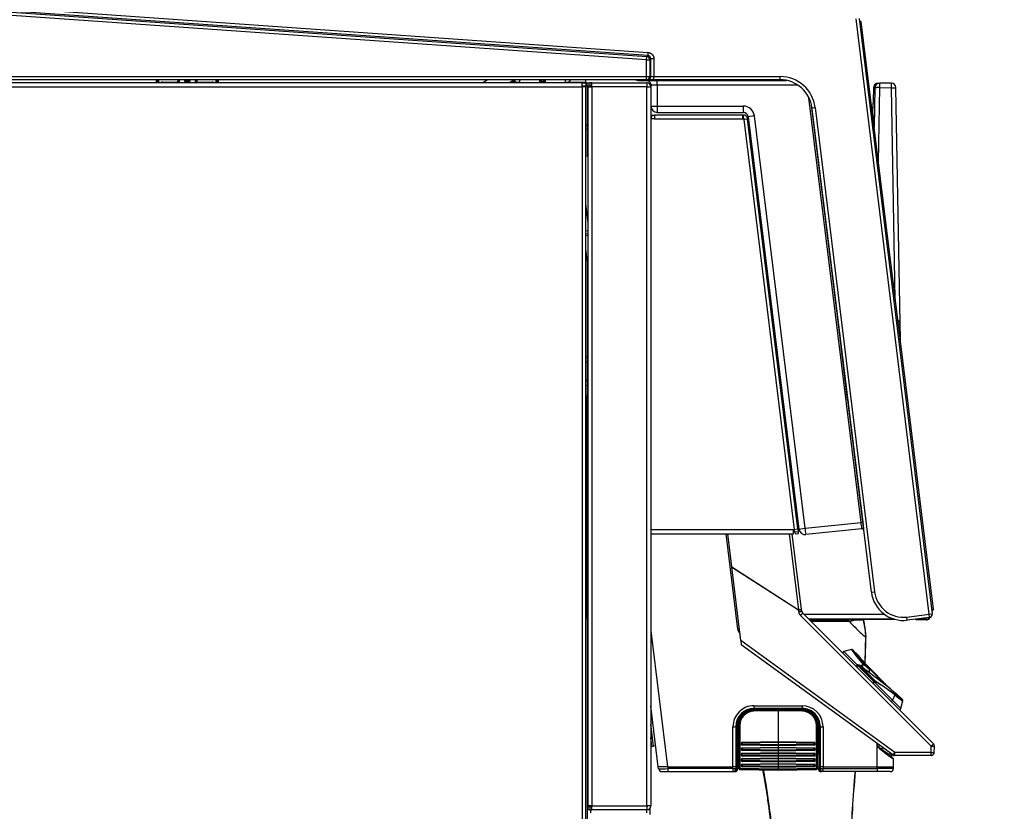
# Model space of a CAD drawing. Header units: millimetres. Extents: x 61 to 344, y 18 to 427.
# Tile 23 of 29: x 282 to 344, y 201 to 251. Entities that reach past the tile are written whole.
import ezdxf
from ezdxf.enums import TextEntityAlignment as Align

# ---------------------------------------------------------------- set-up
doc = ezdxf.new("R2010")
doc.units = ezdxf.units.MM
doc.layers.add('146338PRO-HÜLLEN', color=7, linetype='Continuous')
doc.layers.add('Standard', color=7, linetype='Continuous')
doc.styles.add('SEACAD_Arial', font='arial.ttf')
doc.dimstyles.new('ISO_(mm)', dxfattribs={"dimtxt": 3, "dimasz": 3, "dimexe": 1.5, "dimexo": 0, "dimgap": 0.75, "dimtad": 1, "dimlfac": 5, "dimtxsty": 'SEACAD_Arial', "dimblk1": '_SE_FILLED', "dimblk2": '_SE_FILLED', "dimsah": 1, "dimcen": 1.5, "dimadec": 0, "dimazin": 0, "dimtfac": 0.5, "dimtmove": 0, "dimatfit": 3, "dimfxl": 1, "dimarcsym": 0})

# ---------------------------------------------------------------- blocks, each defined once
blk = doc.blocks.new('SE2')
at = {"layer": '146338PRO-HÜLLEN', "color": 7, "linetype": 'Continuous'}
for p, q in [((236.56, 254.267), (321.333, 248.339)), ((321.319, 248.139), (236.546, 254.067)), ((321.393, 248.394), (246.474, 253.633)), ((246.488, 253.832), (321.407, 248.594)), ((338.934, 213.572), (334.377, 250.691)), ((334.575, 250.716), (339.133, 213.597)), ((334.592, 250.579), (334.703, 250.492)), ((334.703, 250.492), (334.604, 250.48)), ((339.198, 213.887), (334.703, 250.492)), ((321.407, 248.594), (321.393, 248.394)), ((321.319, 248.139), (321.333, 248.339)), ((321.319, 247.092), (321.319, 248.139)), ((321.319, 248.139), (321.519, 248.139)), ((321.333, 248.339), (321.393, 248.394)), ((321.579, 248.195), (321.519, 248.139)), ((321.519, 248.139), (321.519, 247.092)), ((321.579, 247.092), (321.579, 248.195)), ((321.779, 248.195), (321.579, 248.195)), ((321.779, 248.195), (321.779, 247.092)), ((236.302, 247.092), (321.319, 247.092)), ((321.319, 246.892), (236.302, 246.892)), ((290.773, 246.692), (290.77, 246.892)), ((290.829, 246.892), (290.833, 246.692)), ((290.889, 246.892), (290.893, 246.692)), ((291.152, 246.75), (291.152, 246.691)), ((291.152, 246.75), (292.098, 246.75)), ((292.098, 246.75), (292.111, 246.892)), ((292.098, 246.75), (292.098, 246.692)), ((292.171, 246.892), (292.158, 246.746)), ((292.175, 246.846), (292.171, 246.891)), ((292.548, 246.692), (292.544, 246.892)), ((292.608, 246.692), (292.604, 246.892)), ((292.664, 246.892), (292.668, 246.692)), ((292.718, 246.692), (292.721, 246.892)), ((292.781, 246.892), (292.778, 246.692)), ((292.841, 246.892), (292.838, 246.692)), ((293.215, 246.891), (293.211, 246.846)), ((293.227, 246.746), (293.215, 246.892)), ((293.275, 246.892), (293.287, 246.75)), ((293.287, 246.75), (293.287, 246.692)), ((293.287, 246.75), (294.234, 246.75)), ((294.491, 246.692), (294.494, 246.892)), ((294.554, 246.892), (294.551, 246.692)), ((294.615, 246.892), (294.611, 246.692)), ((311.08, 246.692), (311.388, 246.892)), ((313.08, 246.892), (312.772, 246.692)), ((313.03, 246.789), (312.881, 246.692)), ((313.176, 246.692), (313.03, 246.789)), ((313.071, 246.832), (313.218, 246.734)), ((313.401, 246.892), (313.405, 246.692)), ((314.639, 246.892), (314.643, 246.692)), ((314.693, 246.819), (314.691, 246.889)), ((314.695, 246.692), (314.693, 246.819)), ((314.753, 246.777), (314.754, 246.692)), ((314.911, 246.777), (314.753, 246.777)), ((314.91, 246.692), (314.911, 246.777)), ((314.971, 246.819), (314.969, 246.692)), ((314.972, 246.889), (314.971, 246.819)), ((315.021, 246.692), (315.024, 246.892)), ((316.259, 246.692), (316.262, 246.892)), ((317.542, 246.742), (317.542, 246.892)), ((320.816, 246.851), (330.051, 246.851)), ((321.319, 247.092), (321.519, 247.092)), ((321.319, 246.892), (321.319, 247.092)), ((321.379, 246.892), (321.319, 246.892)), ((321.779, 246.892), (321.379, 246.892)), ((321.519, 247.092), (321.579, 247.092)), ((321.579, 247.092), (321.779, 247.092)), ((321.779, 246.892), (321.779, 247.092)), ((321.779, 247.092), (329.648, 247.092)), ((329.648, 246.892), (321.779, 246.892)), ((329.648, 246.892), (329.648, 247.092)), ((223.782, 246.452), (317.302, 246.452)), ((317.302, 246.692), (223.802, 246.692)), ((313.218, 246.734), (313.404, 246.734)), ((316.26, 246.734), (316.404, 246.734)), ((316.422, 246.742), (317.542, 246.742)), ((317.302, 246.452), (317.302, 246.692)), ((317.302, 246.692), (317.542, 246.692)), ((317.542, 246.492), (317.302, 246.492)), ((317.542, 246.452), (317.302, 246.452)), ((317.302, 246.452), (317.302, 161.732)), ((317.342, 246.452), (317.342, 246.488)), ((317.542, 246.488), (317.342, 246.488)), ((317.542, 246.692), (317.542, 246.742)), ((317.542, 246.692), (317.542, 246.492)), ((317.582, 246.692), (317.542, 246.692)), ((317.542, 246.492), (317.582, 246.492)), ((317.542, 246.488), (317.542, 246.452)), ((317.542, 161.732), (317.542, 246.452)), ((317.582, 246.692), (317.682, 246.692)), ((317.582, 246.492), (317.582, 246.692)), ((317.682, 246.492), (317.582, 246.492)), ((317.642, 242.127), (317.642, 246.492)), ((317.682, 246.692), (317.782, 246.692)), ((317.682, 246.492), (317.682, 246.692)), ((317.782, 246.492), (317.682, 246.492)), ((317.682, 246.456), (317.918, 246.456)), ((317.682, 201.628), (317.682, 246.456)), ((317.782, 246.692), (317.782, 246.492)), ((317.918, 246.692), (317.782, 246.692)), ((317.918, 246.492), (317.782, 246.492)), ((317.842, 246.456), (317.842, 246.492)), ((317.918, 246.692), (321.332, 246.692)), ((317.918, 246.456), (317.918, 246.692)), ((317.918, 246.456), (317.918, 201.628)), ((321.346, 246.456), (317.918, 246.456)), ((321.346, 246.692), (321.332, 246.692)), ((321.346, 246.692), (321.346, 246.456)), ((321.346, 246.456), (321.582, 246.456)), ((321.346, 201.628), (321.346, 246.456)), ((321.36, 246.489), (321.36, 246.692)), ((321.582, 246.456), (321.582, 201.628)), ((321.592, 246.551), (321.592, 245.251)), ((321.978, 246.552), (321.978, 245.249)), ((330.763, 246.552), (321.978, 246.552)), ((335.459, 246.385), (335.444, 245.533)), ((335.459, 246.385), (335.55, 246.384)), ((335.55, 246.384), (335.508, 243.941)), ((335.762, 246.68), (335.853, 246.679)), ((335.777, 241.746), (335.858, 246.399)), ((335.853, 246.679), (335.853, 246.679)), ((336.591, 246.673), (335.853, 246.679)), ((335.858, 246.399), (335.856, 246.399)), ((335.858, 246.399), (336.596, 246.393)), ((336.596, 246.393), (336.869, 246.398)), ((336.826, 233.201), (336.596, 246.393)), ((337.144, 230.612), (336.869, 246.398)), ((334.694, 219.3), (331.444, 245.773)), ((335.444, 245.533), (335.531, 245.536)), ((335.531, 245.536), (335.504, 243.971)), ((321.978, 245.249), (327.348, 245.249)), ((331.608, 245.255), (334.793, 219.314)), ((331.633, 245.136), (331.832, 245.16)), ((335.34, 214.944), (331.633, 245.136)), ((331.832, 245.16), (335.539, 214.969)), ((335.431, 244.761), (335.443, 245.471)), ((335.443, 245.471), (335.528, 245.474)), ((335.528, 245.474), (335.502, 243.985)), ((335.528, 245.474), (335.53, 245.474)), ((321.582, 244.692), (321.82, 244.692)), ((321.585, 244.492), (321.582, 244.492)), ((321.82, 244.454), (321.582, 244.454)), ((321.82, 244.692), (321.82, 244.454)), ((327.317, 244.692), (321.82, 244.692)), ((321.82, 244.454), (327.332, 244.454)), ((321.992, 244.851), (327.362, 244.851)), ((327.317, 244.692), (327.346, 244.692)), ((327.332, 244.454), (327.332, 244.692)), ((327.346, 244.492), (327.332, 244.492)), ((327.372, 244.454), (327.332, 244.454)), ((327.346, 244.692), (327.37, 244.692)), ((327.346, 244.692), (327.346, 244.492)), ((327.37, 244.492), (327.346, 244.492)), ((327.376, 244.414), (327.372, 244.454)), ((327.613, 244.443), (327.376, 244.414)), ((327.376, 244.414), (330.514, 218.86)), ((327.414, 244.419), (327.409, 244.457)), ((327.608, 244.481), (327.613, 244.443)), ((330.75, 218.889), (327.613, 244.443)), ((328.043, 244.635), (327.66, 244.588)), ((327.66, 244.588), (330.816, 218.885)), ((331.199, 218.932), (328.043, 244.635)), ((317.642, 244.071), (317.627, 244.057)), ((317.682, 242.132), (317.542, 242.114)), ((317.682, 237.987), (317.542, 239.127)), ((317.542, 237.48), (317.682, 237.497)), ((317.682, 237.286), (317.542, 237.269)), ((317.542, 237.187), (317.682, 237.205)), ((317.682, 235.197), (317.542, 236.338)), ((317.642, 227.192), (317.642, 235.523)), ((332.956, 234.359), (332.946, 234.357)), ((333.156, 232.65), (333.166, 232.652)), ((329.115, 232.208), (329.18, 232.206)), ((333.228, 232.065), (333.238, 232.064)), ((329.152, 231.907), (329.217, 231.905)), ((333.265, 231.763), (333.275, 231.763)), ((337.018, 231.642), (337.126, 231.644)), ((337.144, 230.618), (337.126, 231.644)), ((333.459, 230.266), (333.449, 230.265)), ((333.855, 226.958), (333.449, 230.265)), ((317.542, 229.613), (317.642, 229.621)), ((317.642, 229.6), (317.542, 229.592)), ((317.542, 229.312), (317.642, 229.32)), ((317.542, 229.296), (317.642, 229.305)), ((317.642, 228.138), (317.542, 228.147)), ((317.642, 228.123), (317.542, 228.131)), ((317.542, 227.851), (317.642, 227.843)), ((317.642, 227.822), (317.542, 227.83)), ((317.542, 227.192), (317.562, 227.192)), ((317.562, 227.192), (317.562, 226.792)), ((317.562, 227.192), (317.598, 227.192)), ((317.598, 227.192), (317.598, 213.292)), ((317.682, 227.192), (317.598, 227.192)), ((317.562, 226.792), (317.542, 226.792)), ((317.562, 226.792), (317.562, 213.692)), ((334.012, 225.763), (334.001, 225.762)), ((334.148, 224.571), (334.158, 224.572)), ((334.429, 222.369), (334.418, 222.367)), ((330.512, 220.949), (330.432, 221.601)), ((334.564, 221.176), (334.575, 221.178)), ((331.199, 218.932), (334.694, 219.3)), ((334.694, 219.3), (334.793, 219.314)), ((334.793, 219.314), (334.842, 218.917)), ((330.488, 218.83), (321.582, 218.83)), ((321.582, 218.592), (330.488, 218.592)), ((327.002, 212.655), (326.273, 218.592)), ((326.371, 218.592), (326.625, 216.521)), ((330.215, 218.592), (330.798, 213.84)), ((330.981, 213.862), (330.401, 218.592)), ((330.488, 218.83), (330.518, 218.83)), ((330.488, 218.592), (330.488, 218.83)), ((330.514, 218.86), (330.75, 218.889)), ((330.518, 218.83), (330.514, 218.86)), ((330.573, 218.691), (330.552, 218.864)), ((330.772, 218.716), (330.573, 218.691)), ((330.573, 218.691), (330.585, 218.592)), ((330.585, 218.592), (330.784, 218.616)), ((330.75, 218.889), (330.772, 218.716)), ((330.784, 218.616), (330.772, 218.716)), ((330.816, 218.885), (331.199, 218.932)), ((334.743, 218.903), (331.255, 218.536)), ((334.842, 218.917), (334.743, 218.903)), ((334.842, 218.916), (334.772, 218.906)), ((334.772, 218.906), (334.842, 218.913)), ((334.842, 218.917), (334.842, 218.917)), ((334.842, 218.916), (334.842, 218.917)), ((334.842, 218.916), (334.842, 218.913)), ((326.625, 216.521), (326.627, 216.505)), ((326.625, 216.521), (330.798, 213.84)), ((327.188, 211.937), (326.627, 216.505)), ((330.792, 213.829), (326.627, 216.505)), ((335.34, 214.944), (335.539, 214.969)), ((339.043, 215.148), (339.044, 215.148)), ((317.542, 213.692), (317.562, 213.692)), ((317.562, 213.692), (317.562, 213.292)), ((330.803, 213.737), (330.792, 213.829)), ((330.981, 213.862), (330.798, 213.84)), ((330.993, 213.77), (330.981, 213.862)), ((339.203, 205.5), (331.05, 213.653)), ((339.099, 213.875), (339.198, 213.887)), ((339.198, 213.887), (339.111, 213.775)), ((317.562, 213.292), (317.542, 213.292)), ((317.598, 213.292), (317.562, 213.292)), ((317.682, 213.292), (317.598, 213.292)), ((317.642, 195.242), (317.642, 213.292)), ((339.07, 205.35), (330.917, 213.503)), ((336.152, 213.568), (331.134, 213.568)), ((336.764, 213.268), (331.434, 213.268)), ((334.239, 213.267), (331.436, 213.267)), ((333.886, 213.213), (331.471, 213.213)), ((333.981, 213.113), (331.59, 213.113)), ((334.311, 213.218), (333.886, 213.213)), ((333.981, 213.113), (333.886, 213.213)), ((333.981, 213.113), (334.311, 213.218)), ((334.239, 213.267), (336.77, 213.267)), ((334.851, 213.229), (334.82, 213.229)), ((334.851, 213.229), (334.958, 212.557)), ((337.545, 213.402), (338.934, 213.572)), ((337.569, 213.203), (337.545, 213.402)), ((338.959, 213.374), (337.569, 213.203)), ((338.088, 213.267), (338.228, 213.267)), ((338.736, 213.268), (338.101, 213.268)), ((338.268, 213.266), (338.161, 213.226)), ((338.741, 213.226), (338.161, 213.226)), ((338.736, 213.268), (338.736, 213.346)), ((338.736, 213.268), (338.741, 213.226)), ((338.934, 213.572), (339.133, 213.597)), ((338.959, 213.374), (338.934, 213.572)), ((321.582, 212.542), (322.623, 204.068)), ((327.002, 212.655), (327.1, 212.667)), ((334.951, 212.553), (334.958, 212.557)), ((334.951, 212.553), (334.977, 212.153)), ((334.958, 212.557), (334.987, 212.156)), ((327.188, 211.937), (327.221, 211.668)), ((336.794, 204.958), (327.188, 211.937)), ((336.668, 204.804), (327.221, 211.668)), ((334.093, 211.379), (333.62, 211.253)), ((334.456, 210.416), (333.62, 211.253)), ((334.529, 210.995), (334.162, 211.361)), ((334.42, 210.282), (334.505, 210.367)), ((334.569, 210.405), (334.49, 210.418)), ((334.505, 210.367), (334.584, 210.354)), ((334.505, 210.367), (335.493, 209.379)), ((334.584, 210.354), (334.611, 210.381)), ((335.518, 209.42), (334.584, 210.354)), ((336.527, 208.928), (334.611, 210.381)), ((335.545, 209.447), (334.611, 210.381)), ((334.959, 210.479), (336.494, 208.944)), ((335.21, 210.165), (336.198, 209.178)), ((335.226, 209.915), (335.219, 210.161)), ((335.408, 209.295), (335.493, 209.379)), ((335.493, 209.379), (335.518, 209.42)), ((335.545, 209.447), (335.518, 209.42)), ((335.528, 209.345), (335.553, 209.386)), ((335.528, 209.345), (336.657, 208.216)), ((335.545, 209.447), (336.79, 208.611)), ((336.796, 208.548), (336.657, 208.216)), ((337.178, 207.695), (336.657, 208.216)), ((337.286, 208.237), (336.92, 208.603)), ((337.178, 207.695), (337.304, 208.168)), ((322.048, 204.068), (321.582, 207.865)), ((328.002, 207.592), (329.519, 207.62)), ((329.519, 207.563), (328.002, 207.536)), ((328.016, 207.873), (331.015, 207.873)), ((328.018, 207.645), (328.017, 207.705)), ((331.017, 207.705), (328.017, 207.705)), ((328.018, 207.645), (331.018, 207.645)), ((329.519, 207.563), (329.519, 207.62)), ((331.036, 207.592), (329.519, 207.62)), ((331.036, 207.536), (329.519, 207.563)), ((329.519, 207.563), (329.519, 205.637)), ((331.018, 207.645), (331.017, 207.705)), ((321.582, 206.836), (321.707, 206.851)), ((321.75, 205.346), (321.582, 206.717)), ((326.709, 204.068), (326.709, 206.567)), ((326.88, 206.568), (326.88, 204.068)), ((326.941, 206.568), (326.88, 206.568)), ((326.941, 204.068), (326.941, 206.568)), ((327.019, 206.568), (327.014, 206.568)), ((327.014, 206.568), (327.014, 204.068)), ((327.019, 204.341), (327.019, 206.568)), ((327.069, 203.975), (327.069, 206.643)), ((327.128, 206.646), (327.128, 203.978)), ((331.91, 203.978), (331.91, 206.646)), ((331.969, 206.643), (331.969, 203.975)), ((332.024, 206.568), (332.02, 206.568)), ((332.02, 206.568), (332.02, 204.833)), ((332.024, 204.068), (332.024, 206.568)), ((332.095, 206.568), (332.154, 206.568)), ((332.095, 206.568), (332.095, 204.068)), ((332.154, 204.068), (332.154, 206.568)), ((332.32, 206.567), (332.32, 204.068)), ((321.651, 205.333), (321.582, 205.896)), ((327.298, 205.596), (329.519, 205.637)), ((329.519, 205.637), (331.74, 205.596)), ((329.519, 205.581), (329.519, 205.637)), ((321.582, 205.325), (321.651, 205.333)), ((321.651, 205.333), (321.75, 205.346)), ((321.889, 205.363), (321.75, 205.346)), ((327.21, 205.503), (327.21, 205.506)), ((327.21, 205.164), (327.21, 205.166)), ((327.269, 205.51), (327.269, 205.508)), ((327.269, 205.506), (327.269, 205.508)), ((327.269, 205.171), (327.269, 205.168)), ((327.269, 205.167), (327.269, 205.168)), ((329.519, 205.581), (327.298, 205.54)), ((327.298, 205.478), (327.298, 205.477)), ((329.519, 205.441), (327.298, 205.478)), ((327.298, 205.477), (329.519, 205.44)), ((329.519, 205.377), (327.298, 205.414)), ((327.298, 205.256), (329.519, 205.297)), ((329.519, 205.241), (327.298, 205.201)), ((327.298, 205.138), (327.298, 205.137)), ((329.519, 205.101), (327.298, 205.138)), ((327.298, 205.137), (329.519, 205.1)), ((329.519, 205.037), (327.298, 205.074)), ((331.74, 205.54), (329.519, 205.581)), ((329.519, 205.581), (329.519, 205.441)), ((331.74, 205.478), (329.519, 205.441)), ((329.519, 205.44), (331.74, 205.477)), ((329.519, 205.441), (329.519, 205.44)), ((329.519, 205.377), (329.519, 205.44)), ((331.74, 205.414), (329.519, 205.377)), ((329.519, 205.377), (329.519, 205.297)), ((329.519, 205.297), (331.74, 205.256)), ((329.519, 205.241), (329.519, 205.297)), ((331.74, 205.201), (329.519, 205.241)), ((329.519, 205.241), (329.519, 205.101)), ((331.74, 205.138), (329.519, 205.101)), ((329.519, 205.1), (331.74, 205.137)), ((329.519, 205.101), (329.519, 205.1)), ((329.519, 205.037), (329.519, 205.1)), ((331.74, 205.074), (329.519, 205.037)), ((329.519, 205.037), (329.519, 204.958)), ((331.74, 205.477), (331.74, 205.478)), ((331.74, 205.137), (331.74, 205.138)), ((331.769, 205.508), (331.769, 205.51)), ((331.769, 205.508), (331.769, 205.506)), ((331.769, 205.168), (331.769, 205.171)), ((331.769, 205.168), (331.769, 205.167)), ((331.828, 205.506), (331.828, 205.503)), ((331.828, 205.166), (331.828, 205.164)), ((335.702, 204.068), (335.702, 205.506)), ((335.726, 205.31), (335.723, 205.491)), ((335.841, 205.21), (335.726, 205.31)), ((335.797, 205.278), (335.726, 205.31)), ((335.726, 205.31), (335.793, 205.269)), ((335.793, 205.269), (335.797, 205.278)), ((335.873, 205.213), (335.793, 205.269)), ((335.794, 205.439), (335.798, 205.278)), ((335.797, 205.278), (335.904, 205.216)), ((335.904, 205.216), (335.874, 205.213)), ((335.874, 205.213), (336.037, 205.087)), ((335.904, 205.216), (336.046, 205.113)), ((339.066, 204.958), (339.07, 205.35)), ((339.257, 204.964), (339.261, 205.357)), ((327.069, 205.003), (327.019, 205.003)), ((327.019, 204.905), (327.069, 204.905)), ((327.21, 204.824), (327.21, 204.827)), ((327.21, 204.485), (327.21, 204.487)), ((327.269, 204.831), (327.269, 204.828)), ((327.269, 204.827), (327.269, 204.828)), ((327.269, 204.492), (327.269, 204.489)), ((327.269, 204.488), (327.269, 204.489)), ((327.298, 204.917), (329.519, 204.958)), ((329.519, 204.902), (327.298, 204.861)), ((327.298, 204.799), (327.298, 204.798)), ((329.519, 204.762), (327.298, 204.799)), ((327.298, 204.798), (329.519, 204.761)), ((329.519, 204.698), (327.298, 204.734)), ((327.298, 204.577), (329.519, 204.618)), ((329.519, 204.562), (327.298, 204.522)), ((329.519, 204.422), (327.298, 204.459)), ((327.298, 204.459), (327.298, 204.458)), ((327.298, 204.458), (329.519, 204.421)), ((329.519, 204.958), (331.74, 204.917)), ((329.519, 204.902), (329.519, 204.958)), ((331.74, 204.861), (329.519, 204.902)), ((329.519, 204.902), (329.519, 204.762)), ((331.74, 204.799), (329.519, 204.762)), ((329.519, 204.761), (331.74, 204.798)), ((329.519, 204.762), (329.519, 204.761)), ((329.519, 204.698), (329.519, 204.761)), ((331.74, 204.734), (329.519, 204.698)), ((329.519, 204.698), (329.519, 204.618)), ((329.519, 204.618), (331.74, 204.577)), ((329.519, 204.562), (329.519, 204.618)), ((331.74, 204.522), (329.519, 204.562)), ((329.519, 204.562), (329.519, 204.422)), ((331.74, 204.459), (329.519, 204.422)), ((329.519, 204.421), (331.74, 204.458)), ((329.519, 204.422), (329.519, 204.421)), ((329.519, 204.358), (329.519, 204.421)), ((331.74, 204.798), (331.74, 204.799)), ((331.74, 204.458), (331.74, 204.459)), ((331.769, 204.828), (331.769, 204.831)), ((331.769, 204.828), (331.769, 204.827)), ((331.769, 204.489), (331.769, 204.492)), ((331.769, 204.489), (331.769, 204.488)), ((331.828, 204.827), (331.828, 204.824)), ((331.828, 204.487), (331.828, 204.485)), ((332.02, 204.986), (331.969, 204.986)), ((331.969, 204.92), (332.02, 204.92)), ((332.02, 204.833), (332.021, 204.833)), ((332.021, 204.068), (332.021, 204.833)), ((336.509, 204.76), (336.509, 204.92)), ((336.58, 204.868), (336.58, 204.706)), ((336.58, 204.706), (336.58, 204.706)), ((336.594, 204.675), (336.705, 204.582)), ((336.594, 204.675), (336.703, 204.584)), ((336.703, 204.584), (336.704, 204.583)), ((336.719, 204.068), (336.719, 204.552)), ((339.057, 204.766), (336.785, 204.766)), ((339.066, 204.958), (336.794, 204.958)), ((322.064, 203.944), (322.048, 204.068)), ((322.623, 204.068), (322.048, 204.068)), ((322.639, 204.068), (322.623, 204.068)), ((322.639, 204.068), (326.709, 204.068)), ((322.639, 204.068), (322.652, 203.958)), ((326.709, 203.958), (322.652, 203.958)), ((326.709, 203.958), (326.709, 204.068)), ((326.709, 203.958), (326.876, 203.958)), ((326.88, 204.068), (326.876, 203.958)), ((326.937, 203.958), (326.876, 203.958)), ((326.941, 204.068), (326.88, 204.068)), ((326.937, 203.958), (326.941, 204.068)), ((326.937, 203.958), (327.008, 203.958)), ((327.014, 204.068), (327.008, 203.958)), ((327.011, 203.958), (327.008, 203.958)), ((327.017, 204.068), (327.011, 203.958)), ((327.014, 204.068), (327.017, 204.068)), ((327.017, 204.34), (327.019, 204.341)), ((327.017, 204.34), (327.017, 204.068)), ((327.069, 204.128), (327.017, 204.128)), ((327.069, 203.96), (327.069, 203.975)), ((327.128, 203.978), (329.519, 203.938)), ((329.519, 203.875), (327.128, 203.915)), ((327.128, 203.915), (327.128, 203.9)), ((327.128, 203.9), (329.519, 203.856)), ((327.128, 203.9), (329.519, 203.856)), ((327.21, 204.145), (327.21, 204.147)), ((327.269, 204.152), (327.269, 204.149)), ((327.269, 204.148), (327.269, 204.149)), ((329.519, 204.358), (327.298, 204.395)), ((327.298, 204.237), (329.519, 204.278)), ((329.519, 204.222), (327.298, 204.182)), ((329.519, 204.082), (327.298, 204.119)), ((327.298, 204.119), (327.298, 204.118)), ((327.298, 204.118), (329.519, 204.081)), ((329.519, 204.018), (327.298, 204.055)), ((331.74, 204.395), (329.519, 204.358)), ((329.519, 204.358), (329.519, 204.278)), ((329.519, 204.278), (331.74, 204.237)), ((329.519, 204.222), (329.519, 204.278)), ((331.74, 204.182), (329.519, 204.222)), ((329.519, 204.222), (329.519, 204.082)), ((331.74, 204.119), (329.519, 204.082)), ((329.519, 204.081), (331.74, 204.118)), ((329.519, 204.082), (329.519, 204.081)), ((329.519, 204.018), (329.519, 204.081)), ((331.74, 204.055), (329.519, 204.018)), ((329.519, 204.018), (329.519, 203.938)), ((329.519, 203.938), (331.91, 203.978)), ((329.519, 203.875), (329.519, 203.938)), ((331.91, 203.915), (329.519, 203.875)), ((329.519, 203.856), (331.91, 203.9)), ((329.519, 203.856), (331.91, 203.9)), ((329.519, 203.856), (329.519, 203.875)), ((331.74, 204.118), (331.74, 204.119)), ((331.769, 204.149), (331.769, 204.152)), ((331.769, 204.149), (331.769, 204.148)), ((331.828, 204.147), (331.828, 204.145)), ((331.91, 203.9), (331.91, 203.915)), ((332.021, 204.128), (331.969, 204.128)), ((331.969, 203.975), (331.969, 203.96)), ((332.021, 204.068), (332.024, 204.068)), ((332.027, 203.958), (332.021, 204.068)), ((332.03, 203.958), (332.024, 204.068)), ((332.027, 203.958), (332.03, 203.958)), ((332.03, 203.958), (332.099, 203.958)), ((332.154, 204.068), (332.095, 204.068)), ((332.095, 204.068), (332.099, 203.958)), ((332.099, 203.958), (332.158, 203.958)), ((332.158, 203.958), (332.154, 204.068)), ((332.158, 203.958), (332.32, 203.958)), ((332.32, 204.068), (335.702, 204.068)), ((332.32, 204.068), (332.32, 203.958)), ((332.32, 203.958), (335.702, 203.958)), ((335.702, 203.958), (335.702, 204.068)), ((336.713, 203.958), (335.702, 203.958)), ((336.713, 203.958), (336.719, 204.068)), ((322.27, 203.768), (322.656, 203.768)), ((322.656, 203.768), (326.713, 203.768)), ((326.718, 203.768), (326.713, 203.768)), ((326.713, 203.768), (326.738, 203.768)), ((326.738, 203.768), (326.733, 203.768)), ((326.738, 203.768), (326.798, 203.768)), ((326.812, 203.768), (326.798, 203.768)), ((326.808, 203.768), (326.812, 203.768)), ((332.23, 203.768), (332.226, 203.768)), ((332.24, 203.768), (332.23, 203.768)), ((332.299, 203.768), (332.24, 203.768)), ((332.323, 203.768), (332.299, 203.768)), ((335.705, 203.768), (332.323, 203.768)), ((336.513, 203.768), (335.705, 203.768)), ((317.918, 201.628), (317.682, 201.628)), ((317.682, 201.592), (317.782, 201.592)), ((317.682, 201.392), (317.682, 201.592)), ((317.782, 201.392), (317.682, 201.392)), ((317.782, 201.592), (317.782, 201.392)), ((317.782, 201.592), (317.918, 201.592)), ((317.782, 201.392), (317.918, 201.392)), ((317.842, 201.592), (317.842, 201.628)), ((317.842, 201.192), (317.842, 201.392)), ((317.918, 201.628), (321.346, 201.628)), ((317.918, 201.392), (317.918, 201.628)), ((321.332, 201.392), (317.918, 201.392)), ((321.332, 201.392), (321.346, 201.392)), ((321.342, 201.192), (321.342, 201.392)), ((321.346, 201.628), (321.346, 201.392)), ((321.582, 201.628), (321.346, 201.628)), ((321.36, 201.392), (321.36, 201.595)), ((321.542, 201.085), (321.542, 201.497))]:
    blk.add_line(p, q, dxfattribs=at)
for centre, radius, start, end in [((321.379, 248.195), 0.2, 359.97659, 86.02341), ((291.152, 246.63), 0.12, 90.00017, 148.16552), ((292.693, 246.891), 0.52, 185, 202.50055), ((292.693, 246.891), 0.52, 337.49945, 355), ((304.501, 246.72), 10.267, 179.83551, 180.16449), ((294.234, 246.63), 0.12, 31.83355, 89.99983), ((313.03, 246.788), 0.0597, 46.40626, 111.95352), ((300.574, 268.644), 25.138, 299.80993, 300.01615), ((369.875, 247.734), 55.131, 180.87585, 180.99466), ((259.788, 247.734), 55.131, 359.00534, 359.12415), ((316.191, 247.208), 0.52, 294.26047, 322.59411), ((320.816, 247.251), 0.4, 243.83516, 270), ((319.837, 246.627), 2.142, 357.99223, 5.9925), ((329.648, 244.892), 2.2, 7, 90), ((329.648, 244.892), 2, 7, 90), ((292.098, 246.751), 0.06, 280.47531, 355), ((293.287, 246.751), 0.06, 185, 259.52469), ((315.236, 245.788), 2.228, 154.88674, 156.06156), ((316.429, 246.679), 0.06, 114.26047, 167.58395), ((317.501, 246.472), 0.02, 90, 126.8699), ((321.332, 246.456), 0.236, 86.56453, 90), ((321.346, 246.456), 0.236, 86.56453, 90), ((321.346, 246.456), 0.036, 66.86885, 90), ((321.346, 246.456), 0.236, 0, 86.56453), ((321.346, 246.456), 0.036, 0, 66.86885), ((335.851, 246.379), 0.301, 89.52786, 178.89208), ((336.589, 246.393), 0.28, 1, 89.5), ((321.992, 245.251), 0.4, 180, 270), ((330.252, 245.151), 2.906, 178.06011, 185.92462), ((327.349, 244.55), 0.7, 6.9826, 90.0174), ((321.82, 244.454), 0.238, 90, 180), ((321.82, 244.454), 0.038, 90, 180), ((327.317, 244.454), 0.238, 86.59344, 90), ((327.362, 244.551), 0.3, 7, 90), ((327.37, 244.452), 0.24, 7, 90), ((327.37, 244.452), 0.04, 7, 90), ((309.903, 243.509), 25.559, 2.0094, 2.80735), ((309.906, 243.509), 25.556, 2.06585, 2.80763), ((317.592, 244.092), 0.05, 180, 315), ((317.592, 244.092), 0.25, 258.46304, 281.53696), ((336.826, 231.639), 0.3, 1, 57.44161), ((334.535, 227.041), 0.685, 187, 196.80217), ((330.492, 221.521), 0.1, 127, 137.15294), ((330.372, 221.681), 0.1, 307, 7), ((330.551, 221.041), 0.1, 236.84706, 247), ((330.473, 220.857), 0.1, 7, 67), ((320.969, 217.413), 13.855, 6.17307, 7.82632), ((331.213, 218.934), 0.4, 187, 276), ((334.452, 221.812), 2.923, 275.71497, 276.28708), ((337.325, 215.188), 2, 187, 277), ((337.325, 215.188), 1.8, 187, 277), ((331.2, 213.786), 0.4, 187, 225), ((331.191, 213.794), 0.2, 187, 225), ((338.708, 217.353), 6.35, 221.8869, 226.22965), ((334.196, 229.961), 16.744, 270.39433, 272.13529), ((343.262, 214.515), 8.54, 188.6623, 193.28195), ((334.752, 213.213), 0.1, 9.11893, 33.09731), ((338.741, 213.526), 0.3, 270, 332.18403), ((338.934, 213.572), 0.2, 277, 7), ((327.498, 212.716), 0.5, 187.00045, 223.07868), ((338.2, 216.282), 5.239, 222.14121, 232.03076), ((333.641, 211.175), 0.08, 105, 225), ((334.109, 211.301), 0.0797, 44.89479, 105.10589), ((346.228, 220.201), 15.007, 216.00992, 220.37401), ((345.445, 219.444), 13.879, 215.63969, 220.21278), ((346.858, 220.915), 15.826, 218.7844, 222.52741), ((334.477, 210.339), 0.08, 90, 225), ((334.477, 210.339), 0.08, 80.65713, 90), ((334.556, 210.326), 0.08, 55.92903, 80.65713), ((350.012, 198.343), 19.465, 141.42412, 141.98227), ((348.878, 198.971), 18.105, 140.77068, 141.33551), ((335.139, 210.161), 0.08, 0.10928, 42.54828), ((342.519, 210.157), 7.317, 180.01454, 181.77328), ((346.84, 220.933), 15.826, 228.69661, 231.2156), ((345.369, 219.52), 13.879, 231.81482, 234.36031), ((346.126, 220.303), 15.007, 231.55966, 233.99008), ((337.226, 208.184), 0.0797, 344.89411, 45.10521), ((328.015, 206.567), 1.306, 89.9514, 179.99874), ((328.017, 206.568), 1.137, 90.00819, 180.00736), ((328.018, 206.568), 1.077, 90.58635, 179.98252), ((328.019, 206.568), 1.005, 89.97708, 180.00263), ((328.019, 206.642), 0.95, 91.01741, 179.95225), ((328.018, 206.645), 0.89, 91.02219, 179.95072), ((338.978, 207.844), 10.962, 179.84708, 180.72464), ((331.014, 206.567), 1.306, 0.0127, 89.94649), ((341.013, 207.884), 9.998, 180.06542, 181.0276), ((331.017, 206.568), 1.137, 0.00516, 90.00643), ((331.016, 206.567), 1.079, 0.07748, 89.91313), ((334.107, 207.697), 3.09, 180.96924, 181.94161), ((331.019, 206.568), 1.001, 45.00215, 90.00152), ((331.019, 206.568), 1.005, 0.00213, 89.95357), ((331.019, 206.642), 0.95, 0.04809, 88.98225), ((331.02, 206.645), 0.89, 0.04928, 88.97781), ((337.1, 207.716), 0.08, 225, 345), ((327.418, 206.528), 0.72, 91, 101.4175), ((331.619, 206.528), 0.781, 83.95827, 90.04034), ((331.62, 206.528), 0.72, 78.56092, 89), ((331.019, 206.568), 1.001, 0.00153, 37.92956), ((326.558, 263.153), 56.586, 270.15274, 270.32578), ((326.977, 197.208), 9.361, 89.77726, 90.22552), ((332.074, 213.636), 7.068, 269.59632, 270.16592), ((332.401, 273.148), 66.581, 269.78722, 269.92967), ((327.418, 206.528), 0.72, 235.77898, 240.69559), ((327.418, 206.549), 0.817, 240.25979, 244.62752), ((327.419, 206.528), 0.78, 238.75596, 245), ((327.419, 206.528), 0.781, 239.16951, 243.37644), ((331.619, 206.528), 0.78, 295, 301.27038), ((331.619, 206.528), 0.781, 296.62356, 300.85637), ((331.62, 206.528), 0.72, 299.30446, 304.25079), ((331.619, 206.548), 0.816, 295.97025, 299.76508), ((327.301, 205.505), 0.0908, 91.48688, 179.48603), ((327.225, 205.788), 0.282, 267.04661, 279.05048), ((327.224, 205.788), 0.285, 267.10134, 278.99575), ((327.301, 205.504), 0.0906, 180.49494, 268.63515), ((327.301, 205.166), 0.0908, 91.48688, 179.48603), ((327.225, 205.448), 0.282, 267.04661, 279.05048), ((327.224, 205.448), 0.285, 267.10134, 278.99575), ((327.301, 205.165), 0.0906, 180.49494, 268.63515), ((327.299, 205.506), 0.0299, 180.01491, 269.21837), ((327.299, 205.167), 0.0299, 180.01491, 269.21837), ((326.588, 205.567), 0.711, 358.05017, 2.34852), ((326.312, 205.445), 0.987, 358.17007, 1.82993), ((326.588, 205.227), 0.711, 358.05017, 2.34852), ((326.312, 205.106), 0.987, 358.17007, 1.82993), ((332.45, 205.567), 0.711, 177.65148, 181.94983), ((332.726, 205.445), 0.987, 178.17007, 181.82993), ((332.45, 205.227), 0.711, 177.65148, 181.94983), ((332.726, 205.106), 0.987, 178.17007, 181.82993), ((331.737, 205.505), 0.0908, 0.51397, 88.51312), ((331.739, 205.506), 0.0299, 270.78052, 359.9862), ((331.737, 205.504), 0.0906, 271.36485, 359.50506), ((331.737, 205.166), 0.0908, 0.51397, 88.51312), ((331.739, 205.167), 0.0299, 270.78052, 359.9862), ((331.737, 205.165), 0.0906, 271.36485, 359.50506), ((331.813, 205.788), 0.282, 260.94952, 272.95339), ((331.814, 205.788), 0.285, 261.00425, 272.89866), ((331.813, 205.448), 0.282, 260.94952, 272.95339), ((331.814, 205.448), 0.285, 261.00425, 272.89866), ((335.784, 205.935), 0.728, 274.51821, 277.0787), ((342.226, 212.831), 9.943, 230.04337, 235.73541), ((324.294, 326.093), 121.433, 275.48634, 275.56948), ((336.098, 205.081), 0.0613, 148.3584, 174.34234), ((341.943, 212.223), 9.262, 230.39061, 234.86323), ((314.373, 176.242), 36.101, 52.18238, 53.10601), ((339.061, 205.359), 0.2, 359.37107, 45), ((327.301, 204.826), 0.0908, 91.48688, 179.48603), ((327.225, 205.109), 0.282, 267.04661, 279.05048), ((327.224, 205.109), 0.285, 267.10134, 278.99575), ((327.301, 204.825), 0.0906, 180.49494, 268.63515), ((327.301, 204.487), 0.0908, 91.48688, 179.48603), ((327.225, 204.769), 0.282, 267.04661, 279.05048), ((327.224, 204.769), 0.285, 267.10134, 278.99575), ((327.301, 204.485), 0.0906, 180.49494, 268.63515), ((327.299, 204.827), 0.0299, 180.01491, 269.21837), ((327.299, 204.488), 0.0299, 180.01491, 269.21837), ((326.588, 204.888), 0.711, 358.05017, 2.34852), ((326.312, 204.766), 0.987, 358.17007, 1.82993), ((326.588, 204.548), 0.711, 358.05017, 2.34852), ((326.312, 204.426), 0.987, 358.17007, 1.82993), ((332.45, 204.888), 0.711, 177.65148, 181.94983), ((332.726, 204.766), 0.987, 178.17007, 181.82993), ((332.45, 204.548), 0.711, 177.65148, 181.94983), ((332.726, 204.426), 0.987, 178.17007, 181.82993), ((331.737, 204.826), 0.0908, 0.51397, 88.51312), ((331.739, 204.827), 0.0299, 270.78052, 359.9862), ((331.737, 204.825), 0.0906, 271.36485, 359.50506), ((331.737, 204.487), 0.0908, 0.51397, 88.51312), ((331.739, 204.488), 0.0299, 270.78052, 359.9862), ((331.737, 204.485), 0.0906, 271.36485, 359.50506), ((331.813, 205.109), 0.282, 260.94952, 272.95339), ((331.814, 205.109), 0.285, 261.00425, 272.89866), ((331.813, 204.769), 0.282, 260.94952, 272.95339), ((331.814, 204.769), 0.285, 261.00425, 272.89866), ((336.545, 204.756), 0.036, 173.2227, 224.53192), ((316.71, 178.871), 32.592, 52.43522, 52.59326), ((326.335, 190.878), 17.194, 53.36494, 53.67777), ((336.62, 204.706), 0.04, 180.00915, 229.8808), ((334.802, 202.002), 3.206, 53.62089, 55.62414), ((336.581, 204.613), 0.0473, 1.56646, 49.50323), ((335.924, 203.488), 1.328, 53.31455, 57.97032), ((336.785, 204.966), 0.2, 234, 270), ((336.678, 204.551), 0.0409, 12.74631, 50.24645), ((336.678, 204.551), 0.0408, 0.53443, 12.60925), ((336.678, 204.551), 0.0408, 0.53483, 12.64836), ((336.684, 204.509), 0.0552, 50.5816, 52.5525), ((339.057, 204.966), 0.2, 270, 359.37213), ((322.189, 211.108), 7.166, 268.99917, 269.09153), ((322.189, 211.108), 7.166, 269.09153, 273.70791), ((322.272, 203.966), 0.198, 186.93493, 269.81963), ((325.31, 203.911), 2.658, 179.0021, 183.08942), ((326.795, 202.722), 1.349, 86.36944, 93.63056), ((329.386, 203.912), 2.678, 179.01712, 183.07439), ((326.808, 203.968), 0.2, 269.99364, 357.01809), ((326.812, 203.968), 0.2, 270.0029, 356.99748), ((326.844, 204.022), 0.24, 271.01741, 282.27093), ((327.129, 203.96), 0.06, 180, 268.94905), ((327.301, 204.147), 0.0908, 91.48688, 179.48603), ((327.225, 204.429), 0.282, 267.04661, 279.05048), ((327.224, 204.429), 0.285, 267.10134, 278.99575), ((327.301, 204.145), 0.0906, 180.49494, 268.63515), ((327.299, 204.148), 0.0299, 180.01491, 269.21837), ((326.588, 204.208), 0.711, 358.05017, 2.34852), ((326.312, 204.086), 0.987, 358.17007, 1.82993), ((332.45, 204.208), 0.711, 177.65148, 181.94983), ((332.726, 204.086), 0.987, 178.17007, 181.82993), ((331.737, 204.147), 0.0908, 0.51397, 88.51312), ((331.739, 204.148), 0.0299, 270.78052, 359.9862), ((331.737, 204.145), 0.0906, 271.36485, 359.50506), ((331.813, 204.429), 0.282, 260.94952, 272.95339), ((331.814, 204.429), 0.285, 261.00425, 272.89866), ((331.909, 203.96), 0.06, 271.05095, 0), ((332.226, 203.968), 0.2, 183.01745, 269.99948), ((332.23, 203.968), 0.2, 182.99773, 269.99494), ((332.237, 202.569), 1.502, 86.83211, 93.15887), ((334.997, 203.912), 2.678, 179.01713, 183.07438), ((336.513, 203.968), 0.2, 270, 357), ((321.332, 201.628), 0.236, 270, 273.43547), ((321.346, 201.628), 0.036, 270, 293.13115), ((321.346, 201.628), 0.236, 270, 273.43547), ((321.346, 201.628), 0.236, 273.43547, 0), ((321.346, 201.628), 0.036, 293.13115, 0)]:
    blk.add_arc(centre, radius, start, end, dxfattribs=at)
for centre, major_axis, ratio, start_param, end_param in [((321.319, 248.139), (-0.136, 0.146), 0.999715, 3.962039, 5.462739), ((292.098, 246.751), (-0.0598, 0.0052), 0.017386, 1.572317, 3.141593), ((293.287, 246.751), (0.0598, 0.0052), 0.017386, 3.141593, 4.710868), ((313.03, 246.788), (0.0327, -0.0503), 0.009505, 1.585435, 3.141593), ((313.03, 246.788), (0.0412, 0.0436), 0.011986, 0.106427, 1.558109), ((320.816, 247.251), (0, 0.4), 0.017322, 2.68493, 3.141593), ((321.319, 247.092), (0, -0.2), 0.999848, 0, 1.570796), ((321.379, 247.092), (0, -0.2), 0.999848, 0, 1.570796), ((313.194, 246.679), (0, 0.06), 0.985226, 4.92909, 5.85976), ((335.759, 246.38), (0.3, -0.003), 0.999657, 1.570796, 3.132869), ((335.851, 246.399), (-0.002, -0.28), 0.026168, 1.571482, 3.141593), ((335.851, 246.399), (0.002, 0.28), 0.017463, 4.71315, 6.283185), ((336.589, 246.393), (0.002, 0.28), 0.026168, 4.713074, 6.283185), ((321.992, 245.251), (-0.4, 0), 0.004256, 0, 1.53615), ((321.992, 245.251), (0, 0.4), 0.03464, 1.57505, 3.141593), ((331.213, 218.934), (0.042, -0.398), 0.034894, 4.712998, 6.283185), ((330.783, 213.838), (0.199, 0.024), 0.048141, 4.749983, 6.283185), ((330.783, 213.838), (-0.108, -0.168), 0.059657, 1.557814, 1.620323), ((330.794, 213.746), (0.199, 0.024), 0.048141, 4.749983, 6.283185), ((330.908, 213.512), (0.141, 0.141), 0.061049, 4.712389, 6.283185), ((333.826, 213.213), (0, -0.1), 0.604721, 1.570796, 2.140643), ((334.721, 213.213), (0, -0.1), 0.997341, 1.729247, 2.139931), ((338.127, 213.526), (-0.035, 0.3), 0.032953, 2.608128, 3.149993), ((338.227, 213.266), (-0.0403, 0), 0.012137, 3.109836, 4.705067), ((338.736, 213.568), (0.298, 0.037), 0.999924, 4.590225, 5.458317), ((338.741, 213.526), (0.298, 0.037), 0.999924, 4.590225, 5.675469), ((334.477, 210.339), (-0.013, -0.0789), 0.318976, 1.989154, 3.141593), ((334.556, 210.326), (-0.013, -0.0789), 0.318976, 1.989154, 3.141593), ((334.556, 210.326), (-0.0448, -0.0663), 0.637327, 2.847408, 3.141593), ((334.79, 210.428), (0.0611, 0.0517), 0.518302, 0.158793, 1.08874), ((334.79, 210.428), (-0.062, 0.0506), 0.580029, 3.992305, 5.088209), ((334.304, 190.223), (-4.158, 21.619), 0.45233, -0.486008, -0.45311), ((334.79, 210.428), (0.0473, 0.0645), 0.74367, 5.125252, 6.079506), ((334.367, 190.216), (-4.233, 21.567), 0.451416, -0.488853, -0.455955), ((335.139, 210.161), (-0.0589, -0.0541), 0.383203, 3.141593, 3.252865), ((335.139, 210.161), (0.0499, 0.0625), 0.735345, 5.155052, 6.131256), ((335.139, 210.161), (-0.08, -0.0002), 0.131066, 2.475777, 3.142261), ((335.465, 209.351), (-0.0566, -0.0566), 0.707107, 0, 2.094395), ((335.465, 209.351), (0.0682, -0.0419), 0.48961, 0.778636, 1.454239), ((335.49, 209.392), (0.0682, -0.0419), 0.48961, 0.778636, 1.454239), ((335.49, 209.392), (0.0391, 0.0698), 0.763996, 5.032855, 5.929559), ((336.018, 188.565), (-4.233, 21.567), 0.451416, -0.483469, -0.366256), ((336.594, 208.222), (-0.0566, -0.0566), 0.707107, 0, 2.094395), ((336.733, 208.555), (0.0495, 0.0629), 0.736735, 5.150314, 6.122897), ((328.003, 207.532), (0.0011, -0.06), 0.016513, 3.089234, 4.659725), ((331.035, 207.532), (-0.0011, -0.06), 0.016513, 1.62346, 3.193952), ((327.129, 206.643), (-0.06, 0), 0.052336, 4.729842, 6.283185), ((331.909, 206.643), (-0.06, 0), 0.052336, 3.141593, 4.694936), ((327.299, 205.51), (0.0287, 0.0087), 0.998353, 1.294506, 2.847849), ((327.299, 205.508), (0.0287, 0.0087), 0.998353, 2.847849, 4.401192), ((327.299, 205.171), (0.0287, 0.0087), 0.998353, 1.294506, 2.847849), ((327.299, 205.168), (0.0287, 0.0087), 0.998353, 2.847849, 4.401192), ((331.739, 205.51), (0.0287, -0.0087), 0.998353, 0.293743, 1.847087), ((331.739, 205.508), (-0.0287, 0.0087), 0.998353, 1.881993, 3.435336), ((331.739, 205.171), (0.0287, -0.0087), 0.998353, 0.293743, 1.847087), ((331.739, 205.168), (-0.0287, 0.0087), 0.998353, 1.881993, 3.435336), ((339.061, 205.359), (-0.141, -0.141), 0.061049, 1.570796, 3.141593), ((339.061, 205.359), (-0.2, 0.002), 0.042732, 1.614449, 3.141593), ((327.299, 204.831), (0.0287, 0.0087), 0.998353, 1.294506, 2.847849), ((327.299, 204.829), (0.0287, 0.0087), 0.998353, 2.847849, 4.401192), ((327.299, 204.492), (0.0287, 0.0087), 0.998353, 1.294506, 2.847849), ((327.299, 204.489), (0.0287, 0.0087), 0.998353, 2.847849, 4.401192), ((331.739, 204.831), (0.0287, -0.0087), 0.998353, 0.293743, 1.847087), ((331.739, 204.829), (-0.0287, 0.0087), 0.998353, 1.881993, 3.435336), ((331.739, 204.492), (0.0287, -0.0087), 0.998353, 0.293743, 1.847087), ((331.739, 204.489), (-0.0287, 0.0087), 0.998353, 1.881993, 3.435336), ((336.785, 204.966), (0.118, 0.162), 0.0603, 3.141593, 4.702839), ((336.678, 204.553), (0.0251, 0.0311), 0.997548, 5.389613, 6.263539), ((336.785, 204.966), (0, 0.2), 0.043208, 3.141593, 4.669208), ((339.057, 204.966), (0, -0.2), 0.043208, 0, 1.527615), ((339.057, 204.966), (-0.2, 0.002), 0.042733, 1.614448, 3.141593), ((327.129, 203.975), (0.06, 0), 0.052336, 1.58825, 3.141593), ((327.129, 203.975), (0.06, 0), 0.99863, 3.141593, 4.694936), ((327.129, 203.96), (-0.06, 0), 0.99863, 0, 1.553343), ((327.129, 203.975), (-0.001, -0.06), 0.018339, 4.660333, 6.230825), ((327.129, 203.96), (0.0011, 0.06), 0.016513, 3.141593, 3.193952), ((327.299, 204.152), (0.0287, 0.0087), 0.998353, 1.294506, 2.847849), ((327.299, 204.149), (0.0287, 0.0087), 0.998353, 2.847849, 4.401192), ((331.739, 204.152), (0.0287, -0.0087), 0.998353, 0.293743, 1.847087), ((331.739, 204.149), (-0.0287, 0.0087), 0.998353, 1.881993, 3.435336), ((331.909, 203.975), (-0.001, 0.06), 0.018339, 3.193953, 4.764445), ((331.909, 203.975), (0.06, 0), 0.052336, 0, 1.553343), ((331.909, 203.975), (-0.06, 0), 0.99863, 1.58825, 3.141593), ((331.909, 203.96), (-0.06, 0), 0.99863, 1.58825, 3.141593), ((331.909, 203.96), (-0.0011, 0.06), 0.016513, 3.089234, 3.141593), ((335.705, 203.968), (0, 0.2), 0.017322, 1.623156, 3.141593)]:
    blk.add_ellipse(centre, major_axis=major_axis, ratio=ratio, start_param=start_param, end_param=end_param, dxfattribs=at)
for points, degree, knots in [([(321.407, 248.594), (321.482, 248.588), (321.551, 248.556), (321.619, 248.523), (321.671, 248.467), (321.723, 248.412), (321.751, 248.341), (321.779, 248.271), (321.779, 248.195)], 2, [0, 0, 0, 0.25, 0.25, 0.5, 0.5, 0.75, 0.75, 1, 1, 1]), ([(292.159, 246.756), (292.171, 246.744), (292.175, 246.725), (292.178, 246.708), (292.171, 246.692)], 2, [0, 0, 0, 0.25, 0.25, 0.4714673, 0.4714673, 0.4714673]), ([(314.753, 246.777), (314.737, 246.777), (314.722, 246.781), (314.699, 246.797), (314.693, 246.808), (314.693, 246.819)], 3, [0, 0, 0, 0, 0.5, 0.5, 1, 1, 1, 1]), ([(314.911, 246.777), (314.927, 246.777), (314.942, 246.781), (314.964, 246.797), (314.971, 246.808), (314.971, 246.819)], 3, [0, 0, 0, 0, 0.5, 0.5, 1, 1, 1, 1]), ([(321.292, 246.851), (321.363, 246.85), (321.444, 246.822), (321.562, 246.706), (321.592, 246.622), (321.592, 246.551)], 3, [0, 0, 0, 0, 0.496272, 0.496272, 1, 1, 1, 1]), ([(321.978, 246.552), (321.927, 246.552), (321.876, 246.552), (321.783, 246.552), (321.74, 246.551), (321.669, 246.551), (321.64, 246.551), (321.602, 246.551), (321.592, 246.551), (321.592, 246.551)], 3, [0, 0, 0, 0, 0.25, 0.25, 0.5, 0.5, 0.75, 0.75, 1, 1, 1, 1]), ([(335.856, 246.399), (335.847, 246.399), (335.831, 246.4), (335.806, 246.4), (335.781, 246.4), (335.756, 246.4), (335.732, 246.4), (335.708, 246.399), (335.685, 246.399), (335.663, 246.398), (335.642, 246.397), (335.622, 246.396), (335.602, 246.394), (335.583, 246.392), (335.566, 246.39), (335.554, 246.387), (335.552, 246.385), (335.55, 246.384)], 3, [0, 0, 0, 0, 0.052769, 0.106225, 0.160368, 0.215202, 0.270726, 0.326943, 0.383854, 0.44146, 0.499764, 0.560926, 0.630977, 0.709913, 0.797731, 0.894428, 1, 1, 1, 1]), ([(334.298, 213.268), (334.301, 213.263), (334.303, 213.258), (334.309, 213.242), (334.311, 213.229), (334.311, 213.218)], 3, [0.6413112, 0.6413112, 0.6413112, 0.6413112, 0.75, 0.75, 1, 1, 1, 1]), ([(334.987, 212.156), (334.986, 212.155), (334.984, 212.153), (334.98, 212.152), (334.978, 212.152), (334.977, 212.153)], 3, [0, 0, 0, 0, 0.500052, 0.765257, 1, 1, 1, 1]), ([(328.007, 207.645), (328.007, 207.645), (328.007, 207.645), (328.007, 207.645), (328.007, 207.645), (328.007, 207.645), (328.007, 207.645), (328.007, 207.644), (328.008, 207.644), (328.008, 207.644), (328.008, 207.644), (328.008, 207.644), (328.009, 207.644), (328.01, 207.644), (328.011, 207.643), (328.012, 207.643), (328.014, 207.643), (328.015, 207.644), (328.016, 207.644), (328.016, 207.644), (328.017, 207.644), (328.017, 207.644), (328.017, 207.644), (328.017, 207.644), (328.018, 207.645), (328.018, 207.645), (328.018, 207.645), (328.018, 207.645), (328.018, 207.645), (328.018, 207.645), (328.018, 207.645)], 3, [0, 0, 0, 0, 0.028337, 0.028337, 0.028337, 0.059309, 0.059309, 0.059309, 0.143453, 0.143453, 0.143453, 0.210555, 0.210555, 0.210555, 0.507139, 0.507139, 0.507139, 0.769526, 0.769526, 0.769526, 0.884647, 0.884647, 0.884647, 0.939762, 0.939762, 0.939762, 0.973016, 0.973016, 0.973016, 1, 1, 1, 1]), ([(328.007, 207.645), (328.007, 207.641), (328.008, 207.632), (328.009, 207.619), (328.011, 207.606), (328.012, 207.597), (328.013, 207.593), (328.013, 207.592)], 3, [0, 0, 0, 0, 0.093603, 0.2058096, 0.3366179, 0.4860236, 0.5149383, 0.5149383, 0.5149383, 0.5149383]), ([(336.519, 204.731), (336.469, 204.768), (336.398, 204.82), (336.232, 204.943), (336.138, 205.014), (336.037, 205.087)], 3, [0, 0, 0, 0, 0.5, 0.5, 1, 1, 1, 1]), ([(326.738, 203.768), (326.742, 203.768), (326.751, 203.769), (326.769, 203.773), (326.789, 203.781), (326.812, 203.798), (326.831, 203.819), (326.848, 203.846), (326.862, 203.876), (326.872, 203.914), (326.875, 203.942), (326.876, 203.958)], 3, [0, 0, 0, 0, 0.056091, 0.139481, 0.250133, 0.359646, 0.50009, 0.598673, 0.714867, 0.848651, 1, 1, 1, 1]), ([(326.798, 203.768), (326.833, 203.768), (326.868, 203.788), (326.919, 203.858), (326.935, 203.907), (326.937, 203.958)], 3, [0, 0, 0, 0, 0.5, 0.5, 1, 1, 1, 1]), ([(326.941, 204.068), (326.945, 204.069), (326.955, 204.069), (326.968, 204.07), (326.979, 204.071), (326.989, 204.071), (326.998, 204.071), (327.005, 204.071), (327.01, 204.07), (327.013, 204.069), (327.013, 204.069), (327.014, 204.068)], 3, [0, 0, 0, 0, 0.109589, 0.219519, 0.329807, 0.440469, 0.551524, 0.662987, 0.774877, 0.887209, 1, 1, 1, 1]), ([(329.611, 176.004), (329.58, 177.796), (329.549, 179.59), (329.486, 183.178), (329.455, 184.973), (329.392, 188.56), (329.361, 190.353), (329.298, 193.936), (329.267, 195.725), (329.234, 197.595), (329.233, 197.678), (329.229, 197.843), (329.227, 197.926), (329.22, 198.175), (329.214, 198.341), (329.193, 198.839), (329.175, 199.171), (329.105, 200.166), (329.04, 200.829), (328.915, 201.82), (328.869, 202.15), (328.767, 202.808), (328.711, 203.137), (328.626, 203.603), (328.6, 203.741), (328.573, 203.879)], 3, [0, 0, 0, 0, 0.1433678, 0.1433678, 0.2867355, 0.2867355, 0.4301033, 0.4301033, 0.5734711, 0.5734711, 0.5801356, 0.5801356, 0.5868001, 0.5868001, 0.6001292, 0.6001292, 0.6267872, 0.6267872, 0.6801033, 0.6801033, 0.7067614, 0.7067614, 0.7334194, 0.7334194, 0.744664, 0.744664, 0.744664, 0.744664]), ([(328.585, 203.878), (328.74, 203.09), (328.951, 201.789), (329.135, 200.037), (329.224, 198.706), (329.244, 197.887), (329.253, 197.512)], 3, [0.5993642, 0.5993642, 0.5993642, 0.5993642, 0.7500228, 0.8463253, 0.9296364, 1, 1, 1, 1]), ([(332.095, 204.068), (332.095, 204.068), (332.095, 204.068), (332.095, 204.068), (332.084, 204.069), (332.074, 204.07), (332.048, 204.071), (332.036, 204.071), (332.026, 204.07), (332.025, 204.069), (332.024, 204.068), (332.024, 204.068), (332.024, 204.068), (332.024, 204.068)], 3, [0, 0, 0, 0, 0.000015, 0.000015, 0.000015, 0.248043, 0.248043, 0.750611, 0.750611, 0.998371, 0.998371, 0.998371, 1, 1, 1, 1]), ([(332.099, 203.958), (332.101, 203.907), (332.117, 203.858), (332.169, 203.788), (332.204, 203.768), (332.24, 203.768)], 3, [0, 0, 0, 0, 0.5, 0.5, 1, 1, 1, 1]), ([(332.299, 203.768), (332.264, 203.768), (332.228, 203.788), (332.176, 203.858), (332.16, 203.907), (332.158, 203.958)], 3, [0, 0, 0, 0, 0.5, 0.5, 1, 1, 1, 1]), ([(335.702, 204.068), (335.834, 204.068), (335.967, 204.068), (336.213, 204.068), (336.326, 204.068), (336.514, 204.068), (336.59, 204.068), (336.692, 204.068), (336.719, 204.068), (336.719, 204.068)], 3, [0, 0, 0, 0, 0.25, 0.25, 0.5, 0.5, 0.75, 0.75, 1, 1, 1, 1]), ([(333.573, 172.547), (333.645, 176.708), (333.718, 180.87), (333.827, 187.113), (333.863, 189.193), (333.936, 193.353), (333.972, 195.433), (334.014, 197.837), (334.022, 198.163), (334.04, 198.813), (334.051, 199.139), (334.089, 200.115), (334.122, 200.765), (334.21, 202.201), (334.268, 202.986), (334.336, 203.769)], 3, [0, 0, 0, 0, 0.3148405, 0.3148405, 0.4722607, 0.4722607, 0.6296809, 0.6296809, 0.6543334, 0.6543334, 0.6789859, 0.6789859, 0.7282909, 0.7282909, 0.7878919, 0.7878919, 0.7878919, 0.7878919]), ([(334.325, 203.77), (334.257, 202.987), (334.198, 202.203), (334.11, 200.768), (334.077, 200.117), (334.038, 199.14), (334.027, 198.815), (334.008, 198.163), (334.001, 197.837), (333.995, 197.512)], 3, [0.5730486, 0.5730486, 0.5730486, 0.5730486, 0.7336357, 0.7336357, 0.8668179, 0.8668179, 0.9334089, 0.9334089, 1, 1, 1, 1])]:
    blk.add_open_spline(points, degree=degree, knots=knots, dxfattribs=at)
for points in [[(293.214, 246.692), (293.205, 246.716), (293.212, 246.742), (293.226, 246.756)], [(334.977, 212.153), (334.968, 211.6), (334.951, 211.047), (334.926, 210.494)], [(334.935, 210.478), (334.96, 211.037), (334.978, 211.596), (334.987, 212.156)], [(327.064, 205.55), (327.045, 205.563), (327.027, 205.576), (327.01, 205.59)], [(332.028, 205.591), (332.011, 205.577), (331.994, 205.564), (331.975, 205.552)]]:
    blk.add_open_spline(points, degree=3, dxfattribs=at)
blk = doc.blocks.new('DMBLK6')
at = {"layer": 'Standard', "linetype": 'Continuous'}
for points in [[(223.902, 125.886), (223.902, 126.886), (220.902, 126.386)], [(340.622, 125.886), (343.622, 126.386), (340.622, 126.886)]]:
    blk.add_hatch(color=7, dxfattribs=at).paths.add_polyline_path(points)
at = {"layer": 'Standard', "color": 7, "linetype": 'Continuous'}
for p, q in [((220.902, 214.538), (220.902, 124.886)), ((343.622, 168.489), (343.622, 124.886)), ((220.902, 126.386), (343.622, 126.386))]:
    blk.add_line(p, q, dxfattribs=at)
at = {"layer": 'Standard', "color": 7, "linetype": 'Continuous', "style": 'SEACAD_Arial'}
blk.add_text('613,6', height=3, dxfattribs=at).set_placement((276.98, 130.136), align=Align.TOP_LEFT)
blk = doc.blocks.new('_SE_FILLED')
at = {"color": 0}
blk.add_line((0, 0), (-1, 0), dxfattribs=at)
blk.add_solid([(0, 0), (-1, -0.1665), (-1, 0.1665), (0, 0)], dxfattribs=at)

msp = doc.modelspace()

# ---------------------------------------------------------------- block references
at = {"layer": 'Standard'}
msp.add_blockref('SE2', (0, 0), dxfattribs=at)

# ---------------------------------------------------------------- dimensions: what is measured, and where the dimension line sits
at = {"layer": 'Standard', "color": 7, "linetype": 'Continuous'}
dim = msp.add_linear_dim(base=(343.6221, 126.3862), p1=(220.9021, 215.1606), p2=(343.6221, 168.4894), text='\\A1;<>', dimstyle='ISO_(mm)', dxfattribs=at)
dim.commit()
dim.dimension.update_dxf_attribs({"geometry": 'DMBLK6', "text_midpoint": (282.2621, 126.3862), "dimtype": 160})

doc.saveas('drawing.dxf')
